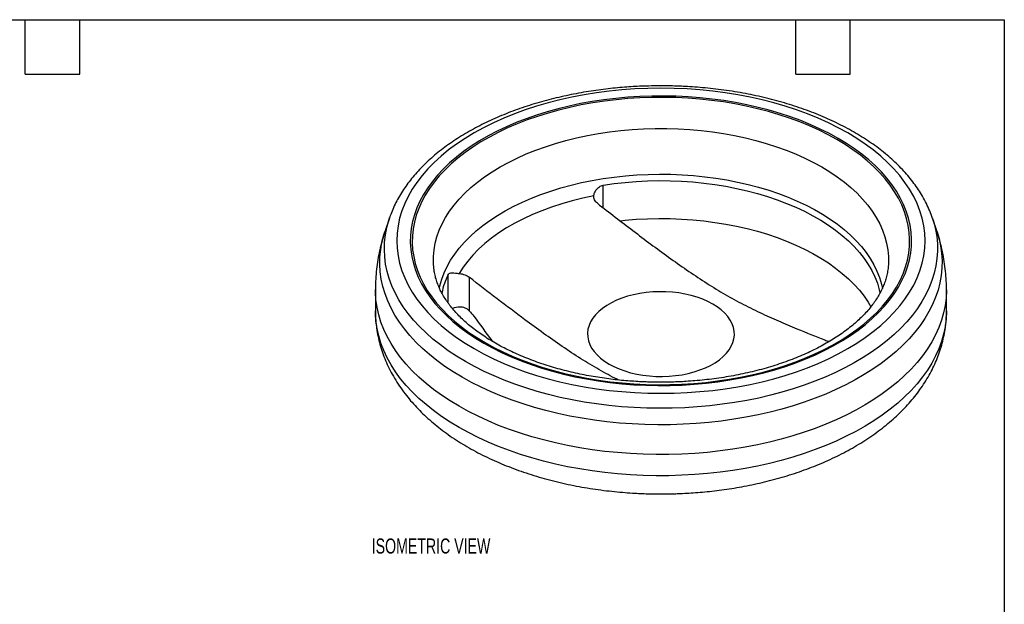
# Model space of a CAD drawing. Header units: inches. Extents: x 0.2 to 10.8, y 0.2 to 8.2.
# Tile 3 of 3: x 5.3 to 10.8, y 5 to 8.2. Entities that reach past the tile are written whole.
import ezdxf

# ---------------------------------------------------------------- set-up
doc = ezdxf.new("R2010")
doc.units = ezdxf.units.IN
doc.header["$MEASUREMENT"] = 0
doc.layers.add('TEXT', color=140, linetype='Continuous', lineweight=25)
doc.styles.add('SLDTEXTSTYLE0', font='TXT', dxfattribs={"width": 0.7})

msp = doc.modelspace()

# ---------------------------------------------------------------- linework, layer by layer
for p, q in [((8.53663, 7.21382), (8.53663, 7.33801)), ((7.35796, 7.15504), (7.3333, 7.08123)), ((7.35796, 7.15504), (7.35955, 7.15971)), ((10.37875, 7.08123), (10.35408, 7.15504)), ((10.35408, 7.15504), (10.35443, 7.15401)), ((7.68164, 6.68941), (7.68164, 6.84444)), ((7.79868, 6.82969), (7.79868, 6.64484)), ((7.28102, 6.76159), (7.28102, 6.64466)), ((10.43102, 6.64466), (10.43102, 6.76159))]:
    msp.add_line(p, q)
at = {"flags": 128}
for points in [[(7.87845, 6.46682), (7.92682, 6.44021), (7.97736, 6.41498), (8.02996, 6.3912), (8.08448, 6.3689), (8.1408, 6.34816), (8.1988, 6.32901), (8.25833, 6.3115), (8.31926, 6.29567), (8.38144, 6.28156), (8.44473, 6.26919), (8.50898, 6.25861), (8.57404, 6.24984), (8.63975, 6.24288), (8.70598, 6.23777), (8.77255, 6.23451), (8.83932, 6.23312), (8.90613, 6.23358), (8.97282, 6.23591), (9.03924, 6.2401), (9.10523, 6.24613), (9.17064, 6.254), (9.23531, 6.26368), (9.2991, 6.27515), (9.36185, 6.2884), (9.42342, 6.30337), (9.48367, 6.32005), (9.54245, 6.33838), (9.59962, 6.35834), (9.65506, 6.37986), (9.70864, 6.40291), (9.76022, 6.42742), (9.80969, 6.45334), (9.85694, 6.48062), (9.90184, 6.50918), (9.94431, 6.53895), (9.98423, 6.56988), (10.02151, 6.60189), (10.05608, 6.63489), (10.08784, 6.66883), (10.11673, 6.70361), (10.14267, 6.73915), (10.1656, 6.77538), (10.18548, 6.8122), (10.20225, 6.84954), (10.21588, 6.8873), (10.22633, 6.92539), (10.23358, 6.96373), (10.23762, 7.00223), (10.23842, 7.0408), (10.236, 7.07935), (10.23036, 7.11778), (10.2215, 7.15601), (10.20946, 7.19395), (10.19426, 7.2315), (10.17593, 7.2686), (10.15451, 7.30513), (10.13007, 7.34103), (10.10265, 7.3762), (10.07232, 7.41057), (10.03914, 7.44405), (10.00321, 7.47656), (9.96459, 7.50804), (9.92339, 7.5384), (9.87969, 7.56758), (9.8336, 7.5955), (9.78523, 7.62211), (9.73469, 7.64733), (9.68209, 7.67112), (9.62757, 7.69341), (9.57124, 7.71416), (9.51325, 7.73331), (9.45372, 7.75082), (9.39279, 7.76665), (9.33061, 7.78076), (9.26732, 7.79312), (9.20307, 7.8037), (9.13801, 7.81248), (9.0723, 7.81943), (9.00607, 7.82454), (8.9395, 7.8278), (8.87273, 7.8292), (8.80592, 7.82873), (8.73923, 7.82641), (8.67281, 7.82222), (8.60682, 7.81619), (8.54141, 7.80832), (8.47674, 7.79864), (8.41295, 7.78716), (8.3502, 7.77392), (8.28863, 7.75895), (8.22838, 7.74227), (8.1696, 7.72393), (8.11243, 7.70398), (8.05698, 7.68246), (8.00341, 7.65941), (7.95183, 7.6349), (7.90236, 7.60897), (7.85511, 7.5817), (7.81021, 7.55314), (7.76774, 7.52336), (7.72782, 7.49243), (7.69053, 7.46043), (7.65597, 7.42742), (7.62421, 7.39349), (7.59532, 7.35871), (7.56938, 7.32316), (7.54645, 7.28694), (7.52657, 7.25011), (7.5098, 7.21278), (7.49617, 7.17502), (7.48572, 7.13692), (7.47847, 7.09858), (7.47443, 7.06008), (7.47363, 7.02151), (7.47605, 6.98297), (7.48169, 6.94454), (7.49055, 6.90631), (7.50259, 6.86837), (7.51779, 6.83081), (7.53612, 6.79372), (7.55754, 6.75718), (7.58198, 6.72129), (7.6094, 6.68612), (7.63973, 6.65175), (7.67291, 6.61827), (7.70884, 6.58575), (7.74746, 6.55428), (7.78866, 6.52392), (7.83236, 6.49474), (7.87845, 6.46682)], [(7.88595, 6.46962), (7.93395, 6.44322), (7.9841, 6.41818), (8.03629, 6.39458), (8.0904, 6.37246), (8.14629, 6.35187), (8.20384, 6.33287), (8.26291, 6.31549), (8.32337, 6.29978), (8.38508, 6.28578), (8.44788, 6.27351), (8.51164, 6.26301), (8.5762, 6.2543), (8.64141, 6.2474), (8.70713, 6.24233), (8.77319, 6.2391), (8.83945, 6.23771), (8.90574, 6.23817), (8.97192, 6.24048), (9.03783, 6.24464), (9.10332, 6.25062), (9.16822, 6.25843), (9.2324, 6.26804), (9.2957, 6.27943), (9.35797, 6.29257), (9.41907, 6.30743), (9.47885, 6.32397), (9.53718, 6.34217), (9.59392, 6.36197), (9.64894, 6.38333), (9.7021, 6.4062), (9.75329, 6.43052), (9.80238, 6.45625), (9.84926, 6.48331), (9.89382, 6.51165), (9.93596, 6.5412), (9.97558, 6.57189), (10.01258, 6.60365), (10.04688, 6.63641), (10.07839, 6.67008), (10.10706, 6.70459), (10.1328, 6.73986), (10.15556, 6.77581), (10.17528, 6.81235), (10.19193, 6.8494), (10.20545, 6.88687), (10.21582, 6.92468), (10.22302, 6.96272), (10.22702, 7.00093), (10.22782, 7.0392), (10.22542, 7.07745), (10.21982, 7.11559), (10.21103, 7.15352), (10.19908, 7.19117), (10.18399, 7.22844), (10.1658, 7.26525), (10.14456, 7.3015), (10.1203, 7.33712), (10.09309, 7.37203), (10.06299, 7.40613), (10.03007, 7.43935), (9.99441, 7.47162), (9.95609, 7.50285), (9.9152, 7.53298), (9.87184, 7.56194), (9.8261, 7.58965), (9.7781, 7.61605), (9.72795, 7.64108), (9.67576, 7.66468), (9.62165, 7.68681), (9.56576, 7.70739), (9.50821, 7.7264), (9.44913, 7.74377), (9.38867, 7.75948), (9.32697, 7.77348), (9.26417, 7.78575), (9.20041, 7.79625), (9.13585, 7.80496), (9.07064, 7.81186), (9.00492, 7.81693), (8.93886, 7.82017), (8.8726, 7.82155), (8.80631, 7.82109), (8.74013, 7.81878), (8.67422, 7.81463), (8.60873, 7.80864), (8.54383, 7.80083), (8.47965, 7.79122), (8.41635, 7.77984), (8.35408, 7.7667), (8.29298, 7.75184), (8.2332, 7.73529), (8.17487, 7.7171), (8.11813, 7.69729), (8.06311, 7.67593), (8.00995, 7.65306), (7.95876, 7.62874), (7.90967, 7.60301), (7.86279, 7.57595), (7.81823, 7.54761), (7.77609, 7.51806), (7.73647, 7.48737), (7.69947, 7.45561), (7.66517, 7.42286), (7.63365, 7.38918), (7.60499, 7.35467), (7.57925, 7.3194), (7.55649, 7.28345), (7.53677, 7.24691), (7.52012, 7.20986), (7.5066, 7.17239), (7.49623, 7.13459), (7.48903, 7.09654), (7.48503, 7.05833), (7.48423, 7.02006), (7.48663, 6.98181), (7.49223, 6.94368), (7.50102, 6.90574), (7.51297, 6.86809), (7.52806, 6.83082), (7.54625, 6.79402), (7.56749, 6.75776), (7.59175, 6.72214), (7.61896, 6.68724), (7.64906, 6.65313), (7.68198, 6.61991), (7.71764, 6.58764), (7.75596, 6.55641), (7.79685, 6.52628), (7.84021, 6.49733), (7.88595, 6.46962)], [(7.60338, 6.88028), (7.60133, 6.90719), (7.60133, 6.9439), (7.60455, 6.98057), (7.61099, 7.01709), (7.62061, 7.05337), (7.63342, 7.08933), (7.64935, 7.12487), (7.66839, 7.1599), (7.69048, 7.19432), (7.71555, 7.22806), (7.74356, 7.26101), (7.77442, 7.29311), (7.80805, 7.32427), (7.84438, 7.3544), (7.88331, 7.38342), (7.92473, 7.41128), (7.96854, 7.43788), (8.01463, 7.46318), (8.06288, 7.48709), (8.11316, 7.50956), (8.16535, 7.53053), (8.21932, 7.54995), (8.27492, 7.56776), (8.33201, 7.58393), (8.39045, 7.59841), (8.45008, 7.61116), (8.51075, 7.62215), (8.57231, 7.63135), (8.6346, 7.63874), (8.69746, 7.6443), (8.76072, 7.64801), (8.82423, 7.64987), (8.88782, 7.64987), (8.95133, 7.64801), (9.01459, 7.6443), (9.07745, 7.63874), (9.13974, 7.63135), (9.2013, 7.62215), (9.26197, 7.61116), (9.3216, 7.59841), (9.38004, 7.58393), (9.43713, 7.56776), (9.49273, 7.54995), (9.54669, 7.53053), (9.59889, 7.50956), (9.64917, 7.48709), (9.69742, 7.46318), (9.74351, 7.43788), (9.78732, 7.41128), (9.82874, 7.38342), (9.86767, 7.3544), (9.90399, 7.32427), (9.93763, 7.29311), (9.96849, 7.26101), (9.9965, 7.22806), (10.02157, 7.19432), (10.04366, 7.1599), (10.06269, 7.12487), (10.07863, 7.08933), (10.09143, 7.05337), (10.10106, 7.01709), (10.1075, 6.98057), (10.11072, 6.9439), (10.11072, 6.90719), (10.10879, 6.88145)], [(7.63426, 6.76876), (7.63738, 6.78323), (7.64737, 6.81903), (7.66051, 6.85449), (7.67676, 6.88951), (7.69609, 6.92401), (7.71845, 6.95789), (7.74378, 6.99107), (7.77201, 7.02346), (7.80306, 7.05498), (7.83687, 7.08554), (7.87333, 7.11506), (7.91236, 7.14347), (7.95384, 7.17069), (7.99769, 7.19666), (8.04377, 7.22129), (8.09197, 7.24454), (8.14216, 7.26634), (8.19422, 7.28663), (8.248, 7.30535), (8.30337, 7.32247), (8.36018, 7.33794), (8.41828, 7.3517), (8.47753, 7.36374), (8.53776, 7.37402), (8.59882, 7.3825), (8.66056, 7.38918), (8.7228, 7.39403), (8.7854, 7.39703), (8.84817, 7.39819), (8.91097, 7.3975), (8.97362, 7.39495), (9.03597, 7.39056), (9.09785, 7.38434), (9.15909, 7.37631), (9.21955, 7.36648), (9.27906, 7.35488), (9.33746, 7.34154), (9.39461, 7.32649), (9.45035, 7.30979), (9.50454, 7.29146), (9.55704, 7.27155), (9.60772, 7.25013), (9.65643, 7.22724), (9.70305, 7.20294), (9.74746, 7.1773), (9.78955, 7.15039), (9.8292, 7.12227), (9.86631, 7.09302), (9.90079, 7.06271), (9.93254, 7.03143), (9.96148, 6.99925), (9.98754, 6.96626), (10.01065, 6.93254), (10.03074, 6.89819), (10.04777, 6.86329), (10.06169, 6.82793), (10.07247, 6.79221), (10.07805, 6.76743)], [(8.53663, 7.33801), (8.59723, 7.34657), (8.65851, 7.35333), (8.72031, 7.35826), (8.78246, 7.36136), (8.84481, 7.36261), (8.90719, 7.36202), (8.96943, 7.35958), (9.03137, 7.35531), (9.09286, 7.34921), (9.15372, 7.3413), (9.2138, 7.3316), (9.27294, 7.32013), (9.33098, 7.30693), (9.38778, 7.29203), (9.44318, 7.27547), (9.49703, 7.25729), (9.5492, 7.23754), (9.59955, 7.21628), (9.64795, 7.19355), (9.69427, 7.16943), (9.73838, 7.14396), (9.78017, 7.11722), (9.81954, 7.08928), (9.85638, 7.06022), (9.89058, 7.0301), (9.92207, 6.99901), (9.95076, 6.96703), (9.97657, 6.93424), (9.99943, 6.90073), (10.01929, 6.86659), (10.0361, 6.83191), (10.0498, 6.79677), (10.06037, 6.76128), (10.06473, 6.74219)], [(8.4852, 7.27842), (8.42513, 7.2658), (8.36635, 7.25131), (8.30902, 7.23498), (8.25332, 7.21688), (8.19941, 7.19705), (8.14746, 7.17556), (8.09761, 7.15246), (8.05001, 7.12783), (8.00481, 7.10174), (7.96214, 7.07426), (7.92213, 7.04548), (7.8849, 7.01549), (7.85055, 6.98437), (7.8192, 6.95221), (7.79092, 6.91912), (7.76582, 6.88518), (7.74395, 6.85051)], [(7.7772, 6.3654), (7.72888, 6.3946), (7.68292, 6.42506), (7.63943, 6.4567), (7.5985, 6.48946), (7.56022, 6.52327), (7.52466, 6.55805), (7.4919, 6.59374), (7.462, 6.63026), (7.43504, 6.66753), (7.41107, 6.70548), (7.39014, 6.74402), (7.37229, 6.78307), (7.35756, 6.82256), (7.34598, 6.86239), (7.33758, 6.90249), (7.33237, 6.94277), (7.33036, 6.98314), (7.33157, 7.02352), (7.33598, 7.06383), (7.34358, 7.10398), (7.35437, 7.14389), (7.35796, 7.15504)], [(10.35443, 7.15401), (10.36067, 7.13394), (10.37067, 7.09397), (10.37748, 7.05377), (10.38108, 7.01343), (10.38148, 6.97304), (10.37868, 6.93268), (10.37267, 6.89244), (10.36347, 6.8524), (10.3511, 6.81265), (10.33559, 6.77326), (10.31696, 6.73433), (10.29527, 6.69593), (10.27054, 6.65815), (10.24284, 6.62106), (10.21223, 6.58474), (10.17876, 6.54927), (10.14251, 6.51472), (10.10356, 6.48117), (10.06198, 6.44868), (10.01787, 6.41733), (9.97131, 6.38718), (9.92241, 6.3583), (9.87126, 6.33074), (9.81798, 6.30456), (9.76268, 6.27982), (9.70547, 6.25657), (9.64647, 6.23485), (9.58581, 6.21472), (9.52362, 6.19622), (9.46002, 6.17939), (9.39515, 6.16425), (9.32915, 6.15085), (9.26215, 6.13921), (9.1943, 6.12935), (9.12574, 6.1213), (9.05661, 6.11507), (8.98706, 6.11068), (8.91723, 6.10814), (8.84728, 6.10744), (8.77734, 6.1086), (8.70757, 6.11161), (8.63811, 6.11646), (8.56911, 6.12314), (8.50071, 6.13165), (8.43306, 6.14195), (8.3663, 6.15404), (8.30057, 6.16787), (8.236, 6.18344), (8.17275, 6.20069), (8.11092, 6.21961), (8.05067, 6.24013), (7.99211, 6.26224), (7.93536, 6.28586), (7.88055, 6.31097), (7.8278, 6.3375), (7.7772, 6.3654)], [(8.63088, 7.14187), (8.65851, 7.14469), (8.72031, 7.14962), (8.78246, 7.15271), (8.84481, 7.15397), (8.90719, 7.15338), (8.96943, 7.15094), (9.03137, 7.14667), (9.09286, 7.14057), (9.15372, 7.13266), (9.2138, 7.12296), (9.27294, 7.11149), (9.33098, 7.09829), (9.38778, 7.08339), (9.44318, 7.06683), (9.49703, 7.04865), (9.5492, 7.0289), (9.59955, 7.00764), (9.64795, 6.98491), (9.69427, 6.96079), (9.73838, 6.93532), (9.78017, 6.90858), (9.81954, 6.88064), (9.85638, 6.85158), (9.89058, 6.82146), (9.92207, 6.79037), (9.95076, 6.75839), (9.97657, 6.7256), (9.99943, 6.69209), (10.01418, 6.66732)], [(7.75944, 6.27859), (7.71066, 6.30806), (7.66426, 6.33878), (7.62033, 6.37068), (7.57896, 6.40371), (7.54024, 6.43779), (7.50425, 6.47286), (7.47105, 6.50883), (7.44073, 6.54564), (7.41334, 6.5832), (7.38894, 6.62145), (7.36758, 6.6603), (7.34931, 6.69967), (7.33416, 6.73948), (7.32216, 6.77964), (7.31335, 6.82008), (7.30773, 6.86071), (7.30532, 6.90144), (7.30612, 6.9422), (7.31014, 6.98289), (7.31736, 7.02344), (7.32777, 7.06375), (7.3333, 7.08123)], [(10.37875, 7.08123), (10.38988, 7.04363), (10.3987, 7.00319), (10.40432, 6.96256), (10.40673, 6.92182), (10.40593, 6.88107), (10.40191, 6.84038), (10.39469, 6.79983), (10.38428, 6.75952), (10.37071, 6.71952), (10.35399, 6.67992), (10.33417, 6.6408), (10.31128, 6.60225), (10.28538, 6.56433), (10.25652, 6.52713), (10.22475, 6.49073), (10.19015, 6.45521), (10.15278, 6.42063), (10.11273, 6.38706), (10.07007, 6.35459), (10.02489, 6.32326), (9.97729, 6.29316), (9.92736, 6.26434), (9.87522, 6.23686), (9.82096, 6.21078), (9.76471, 6.18616), (9.70657, 6.16303), (9.64666, 6.14146), (9.58512, 6.12148), (9.52207, 6.10315), (9.45764, 6.08648), (9.39196, 6.07153), (9.32517, 6.05832), (9.2574, 6.04688), (9.18881, 6.03723), (9.11952, 6.02939), (9.04969, 6.02338), (8.97946, 6.01921), (8.90897, 6.01689), (8.83837, 6.01643), (8.76781, 6.01782), (8.69743, 6.02107), (8.62738, 6.02616), (8.55781, 6.03308), (8.48885, 6.04183), (8.42065, 6.05238), (8.35336, 6.06471), (8.2871, 6.07879), (8.22203, 6.0946), (8.15827, 6.11211), (8.09596, 6.13127), (8.03522, 6.15205), (7.97618, 6.1744), (7.91897, 6.19828), (7.8637, 6.22365), (7.81049, 6.25043), (7.75944, 6.27859)], [(7.74233, 6.11866), (7.69314, 6.14837), (7.64633, 6.17933), (7.60199, 6.21148), (7.56021, 6.24476), (7.52108, 6.27909), (7.48468, 6.31441), (7.45108, 6.35064), (7.42034, 6.38771), (7.39255, 6.42554), (7.36774, 6.46406), (7.34597, 6.50319), (7.32728, 6.54284), (7.31172, 6.58294), (7.29932, 6.62341), (7.29009, 6.66416), (7.28407, 6.70511), (7.28125, 6.74617), (7.28102, 6.76162)], [(10.43102, 6.76155), (10.431, 6.75645), (10.42899, 6.71537), (10.42376, 6.67438), (10.41534, 6.63358), (10.40372, 6.59303), (10.38895, 6.55283), (10.37104, 6.51305), (10.35004, 6.47379), (10.32599, 6.43511), (10.29893, 6.3971), (10.26893, 6.35983), (10.23604, 6.32338), (10.20033, 6.28783), (10.16187, 6.25325), (10.12074, 6.2197), (10.07704, 6.18726), (10.03083, 6.156), (9.98223, 6.12597), (9.93133, 6.09724), (9.87823, 6.06987), (9.82304, 6.04391), (9.76588, 6.01942), (9.70685, 5.99644), (9.64609, 5.97503), (9.58372, 5.95522), (9.51986, 5.93706), (9.45464, 5.92059), (9.3882, 5.90583), (9.32067, 5.89282), (9.25219, 5.88159), (9.1829, 5.87215), (9.11295, 5.86454), (9.04247, 5.85875), (8.97161, 5.85481), (8.90051, 5.85272), (8.82933, 5.85249), (8.7582, 5.85411), (8.68726, 5.85759), (8.61667, 5.86292), (8.54658, 5.87008), (8.47711, 5.87906), (8.40842, 5.88985), (8.34064, 5.90241), (8.27391, 5.91674), (8.20838, 5.93278), (8.14416, 5.95053), (8.0814, 5.96992), (8.02023, 5.99094), (7.96076, 6.01353), (7.90312, 6.03765), (7.84743, 6.06324), (7.79379, 6.09027), (7.74233, 6.11866)], [(8.56965, 6.35141), (8.59647, 6.33726), (8.62538, 6.32455), (8.65615, 6.31339), (8.68853, 6.30387), (8.72226, 6.29606), (8.75707, 6.29002), (8.79267, 6.28581), (8.82878, 6.28347), (8.86511, 6.28299), (8.90137, 6.28441), (8.93726, 6.28769), (8.9725, 6.29281), (9.0068, 6.29974), (9.03989, 6.30842), (9.0715, 6.31877), (9.10137, 6.33072), (9.12927, 6.34416), (9.15496, 6.359), (9.17825, 6.3751), (9.19895, 6.39235), (9.21688, 6.41059), (9.23191, 6.42969), (9.24391, 6.4495), (9.25279, 6.46984), (9.25848, 6.49056), (9.26092, 6.51149), (9.26011, 6.53246), (9.25604, 6.55331), (9.24875, 6.57386), (9.2383, 6.59396), (9.22477, 6.61343), (9.20827, 6.63212), (9.18894, 6.64988), (9.16692, 6.66657), (9.1424, 6.68206), (9.11558, 6.69621), (9.08667, 6.70892), (9.0559, 6.72008), (9.02352, 6.72961), (8.98979, 6.73742), (8.95498, 6.74345), (8.91938, 6.74766), (8.88327, 6.75001), (8.84694, 6.75048), (8.81068, 6.74907), (8.77479, 6.74579), (8.73955, 6.74066), (8.70525, 6.73373), (8.67216, 6.72506), (8.64055, 6.7147), (8.61068, 6.70276), (8.58278, 6.68931), (8.55709, 6.67448), (8.5338, 6.65837), (8.5131, 6.64113), (8.49517, 6.62288), (8.48014, 6.60378), (8.46814, 6.58398), (8.45926, 6.56364), (8.45357, 6.54291), (8.45113, 6.52198), (8.45194, 6.50101), (8.45601, 6.48016), (8.4633, 6.45961), (8.47375, 6.43952), (8.48728, 6.42005), (8.50378, 6.40135), (8.52311, 6.38359), (8.54513, 6.3669), (8.56965, 6.35141)], [(7.74233, 6.00174), (7.69314, 6.03145), (7.64633, 6.06241), (7.60199, 6.09456), (7.56021, 6.12784), (7.52108, 6.16217), (7.48468, 6.19748), (7.45108, 6.23371), (7.42034, 6.27078), (7.39255, 6.30862), (7.36774, 6.34714), (7.34597, 6.38626), (7.32728, 6.42592), (7.31172, 6.46602), (7.29932, 6.50649), (7.29009, 6.54724), (7.28407, 6.58819), (7.28125, 6.62925), (7.28102, 6.64466)], [(10.43102, 6.64466), (10.431, 6.63952), (10.42899, 6.59844), (10.42376, 6.55746), (10.41534, 6.51665), (10.40372, 6.47611), (10.38895, 6.43591), (10.37104, 6.39613), (10.35004, 6.35686), (10.32599, 6.31818), (10.29893, 6.28017), (10.26893, 6.2429), (10.23604, 6.20646), (10.20033, 6.17091), (10.16187, 6.13632), (10.12074, 6.10278), (10.07704, 6.07034), (10.03083, 6.03907), (9.98223, 6.00905), (9.93133, 5.98032), (9.87823, 5.95295), (9.82304, 5.92699), (9.76588, 5.90249), (9.70685, 5.87952), (9.64609, 5.8581), (9.58372, 5.8383), (9.51986, 5.82014), (9.45464, 5.80367), (9.3882, 5.78891), (9.32067, 5.7759), (9.25219, 5.76467), (9.1829, 5.75523), (9.11295, 5.74761), (9.04247, 5.74183), (8.97161, 5.73789), (8.90051, 5.7358), (8.82933, 5.73556), (8.7582, 5.73719), (8.68726, 5.74067), (8.61667, 5.74599), (8.54658, 5.75316), (8.47711, 5.76214), (8.40842, 5.77292), (8.34064, 5.78549), (8.27391, 5.79981), (8.20838, 5.81586), (8.14416, 5.8336), (8.0814, 5.853), (8.02023, 5.87402), (7.96076, 5.89661), (7.90312, 5.92072), (7.84743, 5.94632), (7.79379, 5.97335), (7.74233, 6.00174)]]:
    msp.add_lwpolyline(points, dxfattribs=at)
for centre, radius, start, end in [((8.08914, 6.65079), 0.45117, 154.58361, 168.22693), ((7.74781, 6.5596), 0.106, 89.94042, 113.06871)]:
    msp.add_arc(centre, radius, start, end)
for points, knots in [([(8.85602, 7.88535), (8.83317, 7.88519), (8.80113, 7.88496), (8.75391, 7.88342), (8.71379, 7.88159), (8.66605, 7.87853), (8.6161, 7.87437), (8.56402, 7.86896), (8.51062, 7.86226), (8.45637, 7.85423), (8.40167, 7.84486), (8.34682, 7.83412), (8.29207, 7.82202), (8.23765, 7.80856), (8.18375, 7.79375), (8.13052, 7.77759), (8.07813, 7.76011), (8.02671, 7.74133), (7.97638, 7.72126), (7.92726, 7.69994), (7.87947, 7.67738), (7.83309, 7.65362), (7.78824, 7.62868), (7.74499, 7.6026), (7.70345, 7.57541), (7.66368, 7.54713), (7.62578, 7.51782), (7.58982, 7.4875), (7.55588, 7.45621), (7.52403, 7.42399), (7.49433, 7.39089), (7.46685, 7.35694), (7.44167, 7.32221), (7.41885, 7.28672), (7.39839, 7.25054), (7.38056, 7.21368), (7.36772, 7.18349), (7.36177, 7.16543), (7.36, 7.16003)], [0, 0, 0, 0, 0.0330696, 0.0463525, 0.0684131, 0.091294, 0.1158193, 0.141397, 0.167789, 0.1948051, 0.2223106, 0.2502061, 0.2784167, 0.3068856, 0.3355685, 0.3644306, 0.3934443, 0.4225873, 0.4518417, 0.4811927, 0.5106283, 0.5401383, 0.5697141, 0.5993486, 0.6290351, 0.6587671, 0.6885375, 0.7183407, 0.7481707, 0.7780218, 0.8078882, 0.8377648, 0.8676474, 0.8975335, 0.9274236, 0.957322, 0.9872381, 1, 1, 1, 1]), ([(10.35415, 7.15388), (10.35294, 7.15779), (10.34752, 7.17538), (10.3348, 7.20626), (10.31585, 7.24655), (10.29423, 7.28508), (10.27066, 7.32179), (10.24548, 7.35658), (10.2179, 7.39068), (10.188, 7.42403), (10.15582, 7.45656), (10.12143, 7.48821), (10.0849, 7.51893), (10.04631, 7.54867), (10.00574, 7.57737), (9.96326, 7.60499), (9.91895, 7.6315), (9.87289, 7.65685), (9.82518, 7.68101), (9.7759, 7.70394), (9.72514, 7.72562), (9.67299, 7.74601), (9.61954, 7.76509), (9.5649, 7.78283), (9.50916, 7.7992), (9.45245, 7.81419), (9.39488, 7.82777), (9.33659, 7.83993), (9.27776, 7.85064), (9.21861, 7.85989), (9.15948, 7.86767), (9.10106, 7.87393), (9.04421, 7.87871), (8.99402, 7.88182), (8.94965, 7.88375), (8.90542, 7.88506), (8.87409, 7.88525), (8.85602, 7.88535)], [0, 0, 0, 0, 0.0091802, 0.0412217, 0.073661, 0.1064977, 0.1361634, 0.1659378, 0.1958041, 0.2257465, 0.2557492, 0.2857969, 0.3158756, 0.3459732, 0.3760792, 0.406185, 0.4362819, 0.4663641, 0.4964272, 0.5264677, 0.5564823, 0.5864678, 0.6164206, 0.6463364, 0.6762095, 0.7060316, 0.7357909, 0.7654686, 0.7950345, 0.8244363, 0.8535758, 0.8822456, 0.909923, 0.9362448, 0.9548969, 0.9739851, 1, 1, 1, 1]), ([(7.8257, 6.43636), (7.55244, 6.59411), (7.39892, 6.80807), (7.39892, 7.25424), (7.55244, 7.46821), (8.09895, 7.7837), (8.46959, 7.87233), (9.24246, 7.87233), (9.6131, 7.7837), (10.15961, 7.46821), (10.31313, 7.25424), (10.31313, 6.80807), (10.15961, 6.59411), (9.6131, 6.27862), (9.24246, 6.18999), (8.46959, 6.18999), (8.09895, 6.27862), (7.8257, 6.43636)], [0, 0, 0, 0, 0.125, 0.125, 0.25, 0.25, 0.375, 0.375, 0.5, 0.5, 0.625, 0.625, 0.75, 0.75, 0.875, 0.875, 1, 1, 1, 1]), ([(8.4852, 7.27842), (8.48576, 7.28388), (8.48749, 7.28976), (8.4929, 7.30192), (8.49647, 7.30794), (8.50529, 7.31944), (8.51037, 7.32474), (8.51933, 7.33132), (8.52258, 7.33329), (8.52935, 7.33633), (8.5329, 7.33743), (8.53663, 7.33801)], [0, 0, 0, 0, 0.25, 0.25, 0.5, 0.5, 0.75, 0.75, 0.875, 0.875, 1, 1, 1, 1]), ([(8.5055, 7.23773), (8.50192, 7.2405), (8.49879, 7.24349), (8.4934, 7.24985), (8.49112, 7.25327), (8.4859, 7.26372), (8.48444, 7.27113), (8.4852, 7.27842)], [0, 0, 0, 0, 0.25, 0.25, 0.5, 0.5, 1, 1, 1, 1]), ([(8.5055, 7.23773), (8.57082, 7.18727), (8.70145, 7.08636), (8.86559, 6.96384), (8.99779, 6.87013), (9.0977, 6.80349), (9.19783, 6.74158), (9.29903, 6.68521), (9.40101, 6.63491), (9.50371, 6.58857), (9.62334, 6.53834), (9.7166, 6.50069), (9.77563, 6.47801), (9.78351, 6.47499)], [0, 0, 0, 0, 0.1543542, 0.3086898, 0.3864776, 0.4643316, 0.5421339, 0.6198511, 0.7000507, 0.7802912, 0.8605267, 0.981384, 1, 1, 1, 1]), ([(7.33382, 7.08168), (7.33097, 7.07339), (7.32233, 7.04825), (7.31076, 7.00533), (7.29905, 6.95319), (7.29024, 6.9005), (7.28432, 6.84743), (7.28125, 6.80109), (7.28133, 6.77247), (7.28137, 6.76165)], [0, 0, 0, 0, 0.080891, 0.2452834, 0.4092916, 0.5730677, 0.7367643, 0.9005344, 1, 1, 1, 1]), ([(10.43068, 6.76152), (10.43077, 6.76854), (10.43108, 6.79342), (10.4286, 6.8362), (10.42328, 6.88973), (10.41492, 6.94309), (10.40359, 6.99612), (10.39145, 7.04245), (10.38195, 7.07067), (10.37825, 7.08167)], [0, 0, 0, 0, 0.0644984, 0.2288266, 0.3936599, 0.5591627, 0.7255135, 0.8929005, 1, 1, 1, 1]), ([(8.85602, 6.25123), (8.83539, 6.25138), (8.80641, 6.2516), (8.76367, 6.25303), (8.72727, 6.25474), (8.68398, 6.25761), (8.63873, 6.26151), (8.59163, 6.26657), (8.54343, 6.27282), (8.49459, 6.2803), (8.44549, 6.28902), (8.39645, 6.29897), (8.3477, 6.31015), (8.29949, 6.32253), (8.252, 6.33609), (8.20541, 6.3508), (8.15987, 6.36661), (8.11552, 6.38349), (8.07249, 6.40139), (8.0309, 6.42026), (7.99086, 6.44004), (7.95246, 6.46068), (7.91578, 6.48211), (7.88092, 6.50427), (7.84792, 6.5271), (7.81686, 6.55054), (7.78779, 6.57451), (7.76073, 6.59896), (7.73573, 6.62383), (7.71281, 6.64906), (7.69197, 6.67462), (7.67323, 6.70048), (7.65659, 6.72662), (7.64204, 6.75305), (7.62961, 6.77981), (7.61929, 6.80696), (7.61124, 6.83459), (7.60589, 6.85912), (7.6043, 6.87441), (7.60368, 6.88037)], [0, 0, 0, 0, 0.03166402, 0.04445893, 0.06569533, 0.08772588, 0.11133679, 0.13595123, 0.16133417, 0.18729719, 0.21370537, 0.240458, 0.26747848, 0.29470743, 0.32209808, 0.3496131, 0.37722255, 0.40490229, 0.43263311, 0.46039999, 0.48819182, 0.5160012, 0.54382453, 0.57166229, 0.5995194, 0.62740593, 0.65533433, 0.68332436, 0.71140544, 0.73961648, 0.76800783, 0.79664346, 0.82560331, 0.85498553, 0.88490797, 0.91550717, 0.94693178, 0.97932443, 1, 1, 1, 1]), ([(7.68164, 6.84444), (7.68265, 6.84658), (7.68394, 6.84828), (7.68703, 6.85093), (7.68884, 6.85189), (7.69475, 6.8539), (7.69947, 6.85422), (7.71011, 6.85402), (7.71613, 6.85348), (7.72924, 6.85211), (7.73641, 6.85127), (7.74395, 6.85051)], [0, 0, 0, 0, 0.125, 0.125, 0.25, 0.25, 0.5, 0.5, 0.75, 0.75, 1, 1, 1, 1]), ([(7.74395, 6.85051), (7.749, 6.85), (7.754, 6.84915), (7.76388, 6.84682), (7.76882, 6.84531), (7.78288, 6.83996), (7.79151, 6.83524), (7.79868, 6.82969)], [0, 0, 0, 0, 0.25, 0.25, 0.5, 0.5, 1, 1, 1, 1]), ([(10.10868, 6.88129), (10.10864, 6.88057), (10.10795, 6.86954), (10.10407, 6.8492), (10.09703, 6.82034), (10.08764, 6.79275), (10.07609, 6.7655), (10.06232, 6.73855), (10.04636, 6.71187), (10.02822, 6.68546), (10.0079, 6.65933), (9.9854, 6.6335), (9.96072, 6.60801), (9.93388, 6.58293), (9.90491, 6.55831), (9.87384, 6.5342), (9.84071, 6.51069), (9.80557, 6.48783), (9.76848, 6.4657), (9.72951, 6.44436), (9.68873, 6.42387), (9.64623, 6.4043), (9.60208, 6.3857), (9.55639, 6.36813), (9.50925, 6.35164), (9.46078, 6.33629), (9.41109, 6.32211), (9.36031, 6.30915), (9.30858, 6.29744), (9.25607, 6.28702), (9.203, 6.27793), (9.14965, 6.27019), (9.09652, 6.26383), (9.04478, 6.2589), (8.99737, 6.25548), (8.95595, 6.25332), (8.91656, 6.25193), (8.88389, 6.2513), (8.86274, 6.25125), (8.85602, 6.25123)], [0, 0, 0, 0, 0.0025024, 0.0382816, 0.0702279, 0.1014484, 0.1320117, 0.1620212, 0.1915844, 0.2207999, 0.2497521, 0.2785114, 0.3071345, 0.3356667, 0.3641433, 0.3925914, 0.4210305, 0.4494708, 0.4779245, 0.5063995, 0.5349003, 0.5634289, 0.5919848, 0.6205655, 0.6491662, 0.67778, 0.7063971, 0.7350042, 0.7635818, 0.7921012, 0.8205163, 0.8487467, 0.876635, 0.903817, 0.9292016, 0.9499013, 0.9675872, 0.9897025, 1, 1, 1, 1]), ([(8.6221, 6.26347), (8.6195, 6.26473), (8.5836, 6.28222), (8.5142, 6.32046), (8.41302, 6.38053), (8.31104, 6.44808), (8.20835, 6.52029), (8.0887, 6.60812), (7.95211, 6.71115), (7.84982, 6.79017), (7.79868, 6.82969)], [0, 0, 0, 0, 0.00945734, 0.13026747, 0.25094553, 0.37547804, 0.50007417, 0.62466262, 0.81232784, 1, 1, 1, 1]), ([(7.28134, 6.64486), (7.28134, 6.63492), (7.28133, 6.61016), (7.28464, 6.57054), (7.29086, 6.52606), (7.30016, 6.48159), (7.31245, 6.4372), (7.32781, 6.39296), (7.34628, 6.34895), (7.36792, 6.30525), (7.39277, 6.26196), (7.42089, 6.21917), (7.45115, 6.17852), (7.48314, 6.14008), (7.51642, 6.1039), (7.55205, 6.06872), (7.58994, 6.03461), (7.63, 6.00165), (7.67213, 5.96991), (7.71621, 5.93943), (7.76216, 5.91028), (7.80985, 5.8825), (7.85917, 5.85611), (7.91003, 5.83114), (7.96232, 5.80762), (8.01593, 5.78556), (8.07078, 5.76498), (8.12675, 5.74589), (8.18375, 5.72831), (8.24166, 5.71223), (8.30037, 5.69768), (8.35974, 5.68467), (8.41962, 5.67319), (8.47979, 5.66327), (8.53993, 5.65491), (8.59944, 5.64813), (8.65672, 5.64299), (8.70809, 5.63953), (8.75312, 5.63737), (8.80113, 5.63577), (8.83515, 5.63553), (8.85602, 5.63539)], [0, 0, 0, 0, 0.0169348, 0.0422112, 0.0676749, 0.0933808, 0.1193828, 0.1457325, 0.172477, 0.1996572, 0.2273049, 0.2554402, 0.2840696, 0.3100909, 0.3363272, 0.3627469, 0.3893171, 0.4160041, 0.4427749, 0.4695996, 0.4964517, 0.5233088, 0.5501474, 0.576954, 0.603719, 0.6304346, 0.6570948, 0.6836946, 0.7102289, 0.7366916, 0.7630738, 0.7893622, 0.815534, 0.841549, 0.8673307, 0.8927178, 0.9173114, 0.9397994, 0.9574089, 0.9738639, 1, 1, 1, 1]), ([(7.79868, 6.64484), (7.79547, 6.64807), (7.79198, 6.65099), (7.78437, 6.65617), (7.7802, 6.65844), (7.77152, 6.66205), (7.76701, 6.66341), (7.75762, 6.66522), (7.75276, 6.66564), (7.74792, 6.66559)], [0, 0, 0, 0, 0.25, 0.25, 0.5, 0.5, 0.75, 0.75, 1, 1, 1, 1]), ([(8.85602, 5.63539), (8.87895, 5.63556), (8.91118, 5.6358), (8.95877, 5.63738), (8.99941, 5.63928), (9.04779, 5.64245), (9.09845, 5.64678), (9.1513, 5.65242), (9.20554, 5.65941), (9.26069, 5.6678), (9.31636, 5.67762), (9.37225, 5.68888), (9.4281, 5.70161), (9.48369, 5.7158), (9.53885, 5.73145), (9.59342, 5.74857), (9.64723, 5.76715), (9.70017, 5.78718), (9.7521, 5.80866), (9.80291, 5.83158), (9.85248, 5.85592), (9.9007, 5.88168), (9.94746, 5.90883), (9.99266, 5.93735), (10.03618, 5.96723), (10.07791, 5.99842), (10.11776, 6.03089), (10.1556, 6.0646), (10.19135, 6.0995), (10.2249, 6.13553), (10.25616, 6.17262), (10.28505, 6.2107), (10.3115, 6.2497), (10.33544, 6.28955), (10.35681, 6.33017), (10.37558, 6.37148), (10.39169, 6.41342), (10.40512, 6.45592), (10.41583, 6.4989), (10.42383, 6.5423), (10.42885, 6.58605), (10.43115, 6.6202), (10.4308, 6.63971), (10.43071, 6.64453)], [0, 0, 0, 0, 0.0287123, 0.0403578, 0.0596864, 0.0797522, 0.1012744, 0.1237323, 0.1469176, 0.1706646, 0.1948571, 0.2194096, 0.244259, 0.2693574, 0.294668, 0.3201623, 0.3458173, 0.3716146, 0.3975384, 0.423575, 0.4497116, 0.4759355, 0.5022335, 0.5285907, 0.5549853, 0.5813976, 0.6078051, 0.6341831, 0.6605051, 0.6867446, 0.7128759, 0.7388767, 0.7647297, 0.7904243, 0.8159582, 0.8413376, 0.866578, 0.8917029, 0.9167437, 0.9417383, 0.9667303, 0.9917674, 1, 1, 1, 1]), ([(7.82383, 6.61538), (7.85653, 6.57066), (7.89087, 6.52371), (7.92598, 6.47767), (7.92766, 6.47547)], [0, 0, 0, 0, 0.952278, 1, 1, 1, 1])]:
    msp.add_open_spline(points, degree=3, knots=knots)
msp.add_open_spline([(7.79868, 6.64484), (7.80758, 6.63588), (7.81597, 6.62607), (7.82383, 6.61538)], degree=3)
at = {"layer": 'TEXT'}
for p, q in [((0.25, 8.25), (10.75, 8.25)), ((5.35, 7.95), (5.35, 8.25)), ((5.65, 7.95), (5.65, 8.25)), ((9.6, 7.95), (9.6, 8.25)), ((9.9, 7.95), (9.9, 8.25)), ((10.75, 8.25), (10.75, 0.25)), ((5.35, 7.95), (5.65, 7.95)), ((9.6, 7.95), (9.9, 7.95))]:
    msp.add_line(p, q, dxfattribs=at)

# ---------------------------------------------------------------- texts
at = {"layer": 'TEXT', "insert": (7.26084, 5.38973), "char_height": 0.0833333, "attachment_point": 1, "style": 'SLDTEXTSTYLE0'}
msp.add_mtext('ISOMETRIC VIEW', dxfattribs=at)

doc.saveas('drawing.dxf')
